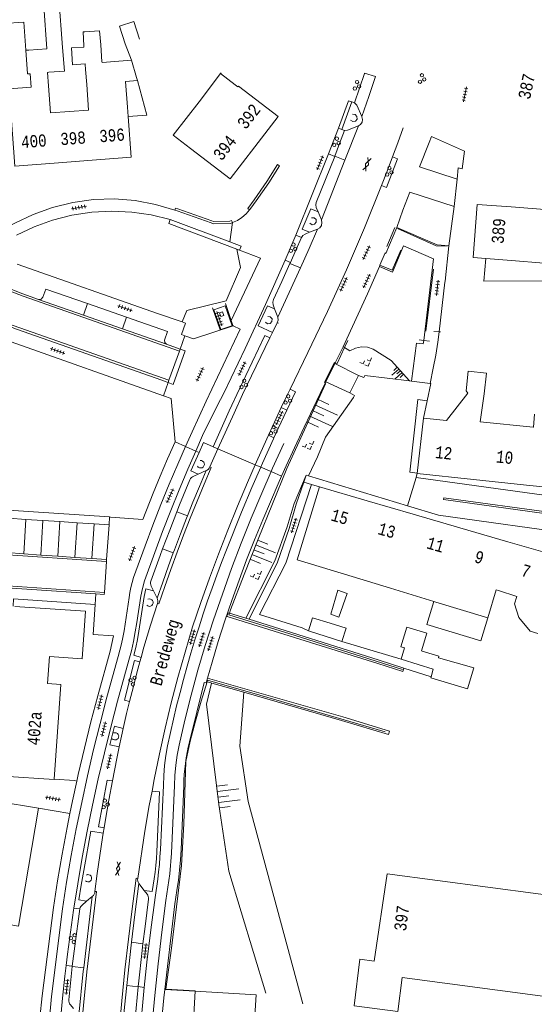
# Model space of a CAD drawing. Header units: metres. Extents: x 196790 to 198335, y 354523 to 356036.
# Tile 87 of 105: x 197875 to 197951, y 355250 to 355395. Entities that reach past the tile are written whole.
import ezdxf

# ---------------------------------------------------------------- set-up
doc = ezdxf.new("R2010")
doc.units = ezdxf.units.M
doc.linetypes.add('DGN Style 2', pattern=[186.027128, 111.616277, -74.410851])
doc.linetypes.add('DGN Style 3', pattern=[260.437979, 186.027128, -74.410851])
for name, color, linetype, lineweight in [('afdak', 252, 'DGN Style 2', 18), ('bij- of bedrijfsgebouw', 252, 'Continuous', 18), ('carport', 252, 'Continuous', 18), ('cultuurscheiding', 252, 'Continuous', 18), ('functiescheiding', 252, 'Continuous', 18), ('heg of haag', 252, 'Continuous', 18), ('hoofdgebouw', 252, 'Continuous', 18), ('huisnummer BAG', 252, 'Continuous', 18), ('kant asfaltverharding', 252, 'Continuous', 18), ('kant betonverharding', 252, 'Continuous', 18), ('kant keiverharding', 252, 'Continuous', 18), ('kant klinkerverharding', 252, 'Continuous', 18), ('kant muur (extern)', 252, 'Continuous', 18), ('kant tegelverharding', 252, 'Continuous', 18), ('molgoot', 252, 'DGN Style 3', 18), ('overige opstallen geen pand', 252, 'Continuous', 18), ('raster', 252, 'Continuous', 18), ('schutting', 252, 'Continuous', 18), ('straatnaam', 252, 'Continuous', 18), ('taludlijn', 252, 'Continuous', 18), ('taludsymbool', 252, 'Continuous', 18), ('tuinhuis', 252, 'DGN Style 2', 18), ('verh asfaltsymbool', 2, 'Continuous', 0), ('verh betonsymbool', 2, 'Continuous', 0), ('verh keisymbool', 2, 'Continuous', 0), ('verh tegelsymbool', 2, 'Continuous', 0), ('vlakafsluiter grijs', 252, 'DGN Style 2', 18)]:
    doc.layers.add(name, color=color, linetype=linetype, lineweight=lineweight)
doc.styles.add('Style-Courier New', font='cour.ttf')

# ---------------------------------------------------------------- blocks, each defined once
blk = doc.blocks.new('TA')
at = {"layer": 'taludsymbool', "linetype": 'Continuous', "lineweight": 0}
for p, q in [((-0.5, 0), (-0.5, -0.5)), ((-0.25, 0), (-0.25, -1)), ((0, 0), (0, -0.5)), ((0.25, 0), (0.25, -1)), ((0.5, 0), (0.5, -0.5))]:
    blk.add_line(p, q, dxfattribs=at)
blk = doc.blocks.new('S612')
at = {"layer": 'verh asfaltsymbool', "color": 252}
for p, q in [((-0.99, -0.26), (0.01, 0.24)), ((0.01, -0.26), (-0.99, 0.24)), ((0.01, 0.24), (1.01, -0.26)), ((1.01, 0.24), (0.01, -0.26))]:
    blk.add_line(p, q, dxfattribs=at)
blk = doc.blocks.new('S621')
at = {"layer": 'verh betonsymbool', "color": 252, "linetype": 'Continuous', "lineweight": 0}
for centre in [(-0.48, 0.24), (0.52, 0.24), (0.02, -0.26)]:
    blk.add_circle(centre, 0.25, dxfattribs=at)
blk = doc.blocks.new('S651')
at = {"layer": 'verh keisymbool', "color": 7, "linetype": 'Continuous', "lineweight": 0}
for p, q in [((-0.41, 0.75), (-0.41, 0.25)), ((0.09, 0.25), (-0.41, 0.25)), ((-0.41, -0.05), (-0.41, -0.55)), ((-0.41, -0.55), (0.09, -0.55)), ((0.39, -0.05), (0.39, -0.55)), ((0.39, -0.55), (0.89, -0.55))]:
    blk.add_line(p, q, dxfattribs=at)
at = {"layer": 'verh keisymbool', "color": 7, "linetype": 'Continuous', "lineweight": 0, "flags": 128}
blk.add_lwpolyline([(-0.41, -0.05), (-0.41, -0.05), (-0.41, -0.55), (-0.41, -0.55), (-0.41, -0.05)], close=True, dxfattribs=at)
blk = doc.blocks.new('S642')
at = {"layer": 'verh tegelsymbool', "color": 252}
for p, q in [((-1.12, 0), (1.12, 0)), ((-0.9, -0.25), (-0.9, 0.25)), ((-0.45, -0.25), (-0.45, 0.25)), ((0, -0.25), (0, 0.25)), ((0.45, -0.25), (0.45, 0.25)), ((0.9, -0.25), (0.9, 0.25))]:
    blk.add_line(p, q, dxfattribs=at)

msp = doc.modelspace()

# ---------------------------------------------------------------- linework, layer by layer
at = {"layer": 'afdak'}
for p, q in [((197904.934, 355387.187), (197905.014, 355387.291)), ((197943.784, 355356.567), (197944.038, 355359.912)), ((197943.784, 355356.567), (197953.045, 355356.626))]:
    msp.add_line(p, q, dxfattribs=at)
at = {"layer": 'afdak', "flags": 128}
for points in [[(197876.201, 355390.622), (197875.89, 355394.789), (197872.908, 355394.566)], [(197922.249, 355310.997), (197923.618, 355310.511), (197922.383, 355307.03), (197921.172, 355307.46), (197922.249, 355310.997)], [(197944.35, 355306.922), (197943.315, 355303.526), (197935.376, 355305.946), (197936.411, 355309.342)]]:
    msp.add_lwpolyline(points, dxfattribs=at)
at = {"layer": 'bij- of bedrijfsgebouw'}
for p, q in [((197879.304, 355390.854), (197878.836, 355397.111)), ((197887.433, 355388.939), (197887.445, 355388.827)), ((197883.098, 355388.501), (197884.958, 355388.64)), ((197920.496, 355304.183), (197917.895, 355305.003)), ((197920.496, 355304.183), (197922.84, 355303.445)), ((197931.57, 355300.84), (197932.045, 355302.501)), ((197934.568, 355302.058), (197934.65, 355302.033)), ((197934.092, 355300.067), (197931.57, 355300.84)), ((197936.313, 355299.387), (197934.092, 355300.067)), ((197935.987, 355298.23), (197936.313, 355299.387))]:
    msp.add_line(p, q, dxfattribs=at)
at = {"layer": 'bij- of bedrijfsgebouw', "flags": 128}
for points in [[(197878.836, 355397.111), (197878.757, 355398.168), (197881.085, 355398.342), (197881.632, 355391.028)], [(197881.632, 355391.028), (197881.892, 355387.548), (197879.581, 355387.375)], [(197883.098, 355388.501), (197882.914, 355390.966), (197884.775, 355391.105)], [(197917.895, 355305.003), (197918.515, 355306.957), (197921.082, 355306.15)], [(197922.84, 355303.445), (197923.439, 355305.408), (197921.082, 355306.15)], [(197934.568, 355302.058), (197935.375, 355304.67), (197932.418, 355305.583), (197931.517, 355302.664), (197932.045, 355302.501)], [(197934.65, 355302.033), (197937.126, 355301.268), (197937.061, 355301.055)], [(197937.061, 355301.055), (197942.282, 355299.563), (197941.361, 355296.478), (197935.945, 355298.081), (197935.987, 355298.23)]]:
    msp.add_lwpolyline(points, dxfattribs=at)
at = {"layer": 'carport'}
for p, q in [((197894.048, 355381.069), (197892.672, 355386.175)), ((197891.286, 355380.851), (197894.048, 355381.069))]:
    msp.add_line(p, q, dxfattribs=at)
at = {"layer": 'cultuurscheiding', "flags": 128}
msp.add_lwpolyline([(197907.346, 355361.278), (197907.859, 355358.581), (197905.749, 355353.677), (197899.969, 355352.24), (197899.241, 355350.568)], dxfattribs=at)
at = {"layer": 'functiescheiding'}
for p, q in [((197926.173, 355387.251), (197927.772, 355386.737)), ((197921.779, 355375.013), (197923.265, 355374.405)), ((197915.169, 355359.206), (197916.713, 355358.531)), ((197885.286, 355353.271), (197884.689, 355351.578)), ((197890.45, 355349.555), (197891.046, 355351.252)), ((197898.867, 355346.275), (197897.32, 355341.96)), ((197900.043, 355321.965), (197898.488, 355322.573)), ((197875.896, 355316.374), (197876.209, 355321.459)), ((197878.41, 355316.201), (197878.723, 355321.292)), ((197880.924, 355316.029), (197881.237, 355321.124)), ((197883.439, 355315.857), (197883.752, 355320.956)), ((197885.953, 355315.685), (197886.266, 355320.788)), ((197896.374, 355317.096), (197897.954, 355316.522)), ((197891.795, 355259.111), (197893.478, 355258.892)), ((197883.048, 355255.529), (197884.741, 355255.348)), ((197892.771, 355252.546), (197891.103, 355252.726))]:
    msp.add_line(p, q, dxfattribs=at)
at = {"layer": 'heg of haag'}
msp.add_line((197916.948, 355305.454), (197917.895, 355305.003), dxfattribs=at)
at = {"layer": 'hoofdgebouw'}
for p, q in [((197876.201, 355390.622), (197876.656, 355390.656)), ((197876.461, 355387.141), (197876.201, 355390.622)), ((197876.656, 355390.656), (197879.304, 355390.854)), ((197884.763, 355391.262), (197884.775, 355391.105)), ((197887.433, 355388.939), (197887.246, 355391.448)), ((197891.776, 355389.151), (197887.445, 355388.827)), ((197891.776, 355389.151), (197892.541, 355386.61)), ((197884.958, 355388.64), (197884.964, 355388.578)), ((197885.023, 355387.782), (197884.964, 355388.578)), ((197885.187, 355385.579), (197885.023, 355387.782)), ((197876.827, 355387.168), (197876.461, 355387.141)), ((197876.97, 355385.17), (197876.827, 355387.168)), ((197879.581, 355387.375), (197879.417, 355387.363)), ((197879.417, 355387.363), (197879.56, 355385.37)), ((197892.672, 355386.175), (197890.896, 355386.007)), ((197890.896, 355386.007), (197891.178, 355382.225)), ((197892.541, 355386.61), (197892.672, 355386.175)), ((197904.934, 355387.187), (197901.752, 355383.041)), ((197904.934, 355387.187), (197907.076, 355385.543)), ((197879.845, 355381.378), (197879.56, 355385.37)), ((197885.469, 355381.798), (197885.187, 355385.579)), ((197907.076, 355385.543), (197907.486, 355385.228)), ((197879.845, 355381.378), (197885.469, 355381.798)), ((197891.286, 355380.851), (197891.178, 355382.225)), ((197909.97, 355376.389), (197913.408, 355380.868)), ((197900.469, 355376.163), (197900.5, 355376.139)), ((197880.389, 355373.988), (197885.995, 355374.408)), ((197944.038, 355359.912), (197947.199, 355359.672)), ((197953.241, 355359.204), (197947.199, 355359.672)), ((197943.245, 355335.819), (197943.83, 355339.976)), ((197938.27, 355336.037), (197934.886, 355336.39)), ((197951.067, 355335.066), (197943.245, 355335.819)), ((197950.057, 355326.513), (197942.228, 355327.344)), ((197958.104, 355325.658), (197950.057, 355326.513)), ((197926.567, 355324.202), (197919.548, 355326.244)), ((197933.352, 355322.229), (197926.567, 355324.202)), ((197940.216, 355320.232), (197933.352, 355322.229)), ((197947.316, 355318.167), (197940.216, 355320.232)), ((197954.211, 355316.161), (197947.316, 355318.167)), ((197923.227, 355313.358), (197929.988, 355311.298)), ((197929.988, 355311.298), (197936.411, 355309.342)), ((197945.932, 355310.946), (197948.638, 355310.103)), ((197936.411, 355309.342), (197936.695, 355309.255)), ((197936.695, 355309.255), (197944.35, 355306.922)), ((197878.058, 355278.85), (197871.492, 355279.962)), ((197876.586, 355270.161), (197878.058, 355278.85)), ((197910.158, 355251.353), (197901.17, 355251.88)), ((197910.158, 355251.353), (197909.802, 355245.295))]:
    msp.add_line(p, q, dxfattribs=at)
at = {"layer": 'hoofdgebouw', "flags": 128}
for points in [[(197884.763, 355391.262), (197884.643, 355393.322), (197884.89, 355393.336)], [(197884.89, 355393.336), (197887.083, 355393.467), (197887.246, 355391.448)], [(197876.97, 355385.17), (197873.718, 355384.92), (197874.024, 355380.943)], [(197913.408, 355380.868), (197907.571, 355385.338), (197907.486, 355385.228)], [(197901.752, 355383.041), (197897.954, 355378.093), (197900.469, 355376.163)], [(197880.389, 355373.988), (197874.593, 355373.554), (197874.024, 355380.943)], [(197885.995, 355374.408), (197891.761, 355374.84), (197891.286, 355380.851)], [(197900.5, 355376.139), (197906.342, 355371.662), (197909.97, 355376.389)], [(197947.794, 355367.525), (197942.808, 355367.903), (197942.213, 355360.05), (197944.038, 355359.912)], [(197947.794, 355367.525), (197953.973, 355367.055), (197953.352, 355359.195), (197953.241, 355359.204)], [(197943.83, 355339.976), (197944.151, 355343.006), (197941.467, 355343.289), (197941.161, 355340.392), (197941.389, 355340.041), (197938.27, 355336.037)], [(197951.227, 355336.988), (197951.092, 355335.063), (197951.067, 355335.066)], [(197942.228, 355327.344), (197933.952, 355328.223), (197934.886, 355336.39)], [(197919.548, 355326.244), (197916.247, 355315.485), (197923.227, 355313.358)], [(197944.35, 355306.922), (197945.602, 355311.049), (197945.932, 355310.946)], [(197951.756, 355304.636), (197950.589, 355304.992), (197948.928, 355306.996), (197948.271, 355308.998), (197948.638, 355310.103)], [(197874.585, 355308.59), (197885.011, 355307.907), (197884.523, 355300.887), (197879.717, 355301.251), (197879.39, 355297.233), (197881.363, 355297.095), (197880.381, 355283.136)], [(197872.881, 355283.614), (197880.378, 355283.092), (197880.381, 355283.136)], [(197876.586, 355270.161), (197875.114, 355261.471), (197871.714, 355262.054)], [(197924.614, 355249.731), (197931.081, 355248.9), (197931.724, 355253.905), (197981.685, 355247.282), (197981.698, 355247.371), (197987.035, 355246.679), (197988.919, 355261.332), (197929.519, 355269.206), (197927.611, 355256.336), (197925.495, 355256.584), (197924.614, 355249.731)], [(197901.17, 355251.88), (197900.819, 355245.815), (197905.911, 355245.52)]]:
    msp.add_lwpolyline(points, dxfattribs=at)
at = {"layer": 'kant asfaltverharding'}
for p, q in [((197925.26, 355379.484), (197923.265, 355374.405)), ((197923.265, 355374.405), (197919.803, 355365.605)), ((197916.713, 355358.531), (197913.362, 355351.277)), ((197906.508, 355350.772), (197906.753, 355350.035)), ((197913.291, 355350.448), (197912.59, 355349.016)), ((197913.485, 355350.369), (197913.291, 355350.448)), ((197912.59, 355349.016), (197912.2, 355348.218)), ((197904.539, 355331.847), (197906.926, 355337.124)), ((197913.886, 355337.932), (197912.642, 355335.234)), ((197912.642, 355335.234), (197911.981, 355333.853)), ((197903.34, 355329.193), (197904.539, 355331.847)), ((197893.208, 355301.098), (197893.024, 355300.44)), ((197887.605, 355275.178), (197887.735, 355275.958)), ((197885.991, 355265.843), (197884.741, 355255.348))]:
    msp.add_line(p, q, dxfattribs=at)
at = {"layer": 'kant asfaltverharding', "flags": 128}
for points in [[(197927.772, 355386.737), (197926.778, 355383.8), (197925.756, 355380.872)], [(197925.79, 355380.795), (197925.882, 355380.429), (197925.813, 355380.023), (197925.58, 355379.683), (197925.26, 355379.484)], [(197931.872, 355379.167), (197931.088, 355376.99), (197930.313, 355374.909)], [(197930.313, 355374.909), (197929.508, 355372.794), (197928.687, 355370.683)], [(197928.687, 355370.683), (197926.163, 355364.442), (197923.509, 355358.254), (197920.727, 355352.123), (197917.818, 355346.052), (197915.181, 355340.649)], [(197919.223, 355364.267), (197917.981, 355361.393), (197916.713, 355358.531)], [(197919.223, 355364.267), (197919.555, 355364.465), (197919.802, 355364.807), (197919.886, 355365.22), (197919.806, 355365.598)], [(197913.291, 355350.448), (197913.418, 355350.849), (197913.366, 355351.266)], [(197912.2, 355348.218), (197908.175, 355339.85), (197906.926, 355337.124)], [(197915.181, 355340.649), (197914.529, 355339.293), (197913.886, 355337.932)], [(197910.02, 355329.506), (197910.408, 355330.393), (197911.981, 355333.853)], [(197894.814, 355281.391), (197895.129, 355283.081), (197895.907, 355286.872), (197896.752, 355290.649), (197897.664, 355294.411), (197898.642, 355298.156), (197899.686, 355301.881), (197900.795, 355305.586), (197902.016, 355309.185), (197903.288, 355312.768), (197904.612, 355316.333), (197905.986, 355319.879), (197907.41, 355323.405), (197908.885, 355326.91), (197910.02, 355329.506)], [(197902.785, 355328.642), (197901.809, 355326.321), (197900.854, 355323.991), (197900.043, 355321.965)], [(197900.043, 355321.965), (197899.919, 355321.652), (197899.006, 355319.305), (197898.113, 355316.949), (197897.954, 355316.522)], [(197897.954, 355316.522), (197897.242, 355314.586), (197896.392, 355312.216), (197895.563, 355309.838)], [(197895.611, 355309.062), (197894.594, 355305.844), (197893.63, 355302.608), (197893.208, 355301.098)], [(197895.611, 355309.062), (197895.669, 355309.246), (197895.682, 355309.445), (197895.649, 355309.64), (197895.573, 355309.818), (197895.563, 355309.838)], [(197893.024, 355300.44), (197892.721, 355299.356), (197891.866, 355296.088), (197891.507, 355294.616)], [(197891.507, 355294.616), (197891.066, 355292.807), (197890.576, 355290.635)], [(197890.576, 355290.635), (197890.322, 355289.513), (197889.985, 355287.898)], [(197889.985, 355287.898), (197889.633, 355286.208), (197888.999, 355282.893)], [(197888.999, 355282.893), (197888.44, 355280.049), (197887.935, 355277.195), (197887.735, 355275.958)], [(197892.703, 355268.517), (197893.776, 355275.464), (197894.419, 355279.277), (197894.814, 355281.391)], [(197886.395, 355266.584), (197886.736, 355269.243), (197887.106, 355271.898), (197887.506, 355274.549), (197887.605, 355275.178)], [(197892.703, 355268.517), (197892.687, 355268.322), (197892.714, 355268.124), (197892.782, 355267.936), (197892.886, 355267.771)], [(197892.886, 355267.771), (197892.291, 355263.213), (197891.795, 355259.111)], [(197886.395, 355266.584), (197886.367, 355266.383), (197886.293, 355266.189), (197886.177, 355266.016), (197886.03, 355265.876), (197885.991, 355265.843)], [(197891.795, 355259.111), (197891.741, 355258.649), (197891.238, 355254.079), (197891.103, 355252.726)], [(197884.021, 355248.349), (197884.679, 355254.83), (197884.741, 355255.348)], [(197890.282, 355244.086), (197890.367, 355245.13), (197890.78, 355249.505), (197891.103, 355252.726)]]:
    msp.add_lwpolyline(points, dxfattribs=at)
at = {"layer": 'kant betonverharding'}
for p, q in [((197924.282, 355383.031), (197923.82, 355383.188)), ((197924.678, 355382.897), (197924.282, 355383.031)), ((197922.824, 355378.924), (197922.317, 355379.121)), ((197923.202, 355378.777), (197922.824, 355378.924)), ((197920.87, 355375.334), (197921.764, 355374.974)), ((197916.862, 355363.013), (197916.033, 355363.367)), ((197914.457, 355359.674), (197915.227, 355359.334)), ((197915.181, 355340.649), (197915.996, 355340.263)), ((197906.188, 355337.455), (197903.814, 355332.173)), ((197914.697, 355337.557), (197913.886, 355337.932)), ((197912.642, 355335.234), (197913.443, 355334.849)), ((197912.803, 355333.485), (197911.981, 355333.853)), ((197903.814, 355332.173), (197904.539, 355331.847)), ((197884.181, 355264.008), (197883.279, 355264.14)), ((197882.158, 355255.68), (197883.052, 355255.569)), ((197893.676, 355252.451), (197892.774, 355252.571))]:
    msp.add_line(p, q, dxfattribs=at)
at = {"layer": 'kant betonverharding', "flags": 128}
for points in [[(197930.313, 355374.909), (197931.025, 355374.619), (197929.395, 355370.406), (197928.687, 355370.683)], [(197906.188, 355337.455), (197907.705, 355340.721), (197911.481, 355348.565), (197912.2, 355348.218)], [(197898.968, 355346.558), (197899.729, 355346.3), (197897.955, 355341.36), (197897.205, 355341.639)], [(197893.024, 355300.44), (197892.243, 355300.644), (197890.745, 355294.81), (197891.507, 355294.616)], [(197888.999, 355282.893), (197888.192, 355283.015), (197886.935, 355276.112), (197887.735, 355275.958)]]:
    msp.add_lwpolyline(points, dxfattribs=at)
at = {"layer": 'kant keiverharding'}
msp.add_line((197923.216, 355346.784), (197923, 355346.908), dxfattribs=at)
at = {"layer": 'kant keiverharding', "flags": 128}
for points in [[(197923.216, 355346.784), (197924.023, 355346.32), (197924.815, 355346.708), (197925.709, 355346.889), (197926.619, 355346.835), (197927.458, 355346.561), (197930.103, 355344.863), (197932.823, 355341.876)], [(197917.577, 355327.96), (197915.805, 355323.814), (197914.759, 355320.363), (197912.934, 355315.327), (197908.632, 355306.875)]]:
    msp.add_lwpolyline(points, dxfattribs=at)
at = {"layer": 'kant klinkerverharding'}
for p, q in [((197926.151, 355387.187), (197924.678, 355382.897)), ((197926.173, 355387.251), (197926.151, 355387.187)), ((197925.756, 355380.872), (197925.79, 355380.795)), ((197921.764, 355374.974), (197921.779, 355375.013)), ((197919.803, 355365.605), (197919.303, 355366.812)), ((197918.026, 355363.787), (197919.223, 355364.267)), ((197919.806, 355365.598), (197919.803, 355365.605)), ((197915.169, 355359.206), (197915.227, 355359.334)), ((197884.689, 355351.578), (197878.088, 355353.895)), ((197891.046, 355351.252), (197885.286, 355353.271)), ((197890.45, 355349.555), (197884.689, 355351.578)), ((197913.362, 355351.277), (197912.9, 355352.499)), ((197913.362, 355351.277), (197913.366, 355351.266)), ((197896.957, 355347.271), (197890.45, 355349.555)), ((197898.968, 355346.558), (197896.957, 355347.271)), ((197921.8, 355344.426), (197925.298, 355342.689)), ((197925.298, 355342.689), (197924.008, 355340.095)), ((197895.437, 355342.269), (197897.205, 355341.639)), ((197924.008, 355340.095), (197920.483, 355341.743)), ((197933.109, 355341.841), (197932.823, 355341.876)), ((197935.852, 355341.501), (197933.109, 355341.841)), ((197935.945, 355341.489), (197935.852, 355341.501)), ((197902.785, 355328.642), (197901.615, 355328.127)), ((197917.912, 355327.859), (197932.489, 355323.431)), ((197932.489, 355323.431), (197933.762, 355327.646)), ((197988.733, 355320.063), (197933.762, 355327.646)), ((197876.209, 355321.459), (197873.694, 355321.627)), ((197878.723, 355321.292), (197876.209, 355321.459)), ((197881.237, 355321.124), (197878.723, 355321.292)), ((197883.752, 355320.956), (197881.237, 355321.124)), ((197886.266, 355320.788), (197883.752, 355320.956)), ((197886.266, 355320.788), (197888.484, 355320.64)), ((197888.484, 355320.64), (197888.107, 355315.537)), ((197875.896, 355316.374), (197873.382, 355316.546)), ((197878.41, 355316.201), (197875.896, 355316.374)), ((197880.924, 355316.029), (197878.41, 355316.201)), ((197883.439, 355315.857), (197880.924, 355316.029)), ((197885.953, 355315.685), (197883.439, 355315.857)), ((197888.107, 355315.537), (197885.953, 355315.685)), ((197887.79, 355310.682), (197888.088, 355315.245)), ((197888.088, 355315.245), (197888.107, 355315.537)), ((197895.563, 355309.838), (197895.039, 355310.915)), ((197892.886, 355267.771), (197893.648, 355266.756)), ((197885.991, 355265.843), (197885.156, 355265.141)), ((197883.048, 355255.529), (197883.052, 355255.569)), ((197892.774, 355252.571), (197892.771, 355252.546)), ((197896.708, 355252.123), (197901.17, 355251.88))]:
    msp.add_line(p, q, dxfattribs=at)
at = {"layer": 'kant klinkerverharding', "flags": 128}
for points in [[(197925.756, 355380.872), (197925.024, 355382.513), (197924.678, 355382.897)], [(197921.779, 355375.013), (197922.497, 355376.893), (197923.202, 355378.777)], [(197925.26, 355379.484), (197923.64, 355378.847), (197923.202, 355378.777)], [(197921.764, 355374.974), (197919.047, 355368.202), (197918.969, 355367.814), (197919.048, 355367.427), (197919.303, 355366.812)], [(197855.991, 355364.837), (197860.659, 355361.81), (197865.532, 355359.101), (197870.579, 355356.73), (197875.763, 355354.711), (197878.088, 355353.895)], [(197915.227, 355359.334), (197916.049, 355361.171), (197916.862, 355363.013)], [(197918.026, 355363.787), (197917.391, 355363.532), (197917.079, 355363.32), (197916.862, 355363.013)], [(197912.9, 355352.499), (197912.671, 355353.105), (197912.617, 355353.495), (197912.719, 355353.875), (197913.954, 355356.536), (197915.169, 355359.206)], [(197885.286, 355353.271), (197879.163, 355355.418), (197878.728, 355354.202), (197878.47, 355353.919), (197878.088, 355353.895)], [(197861.561, 355353.211), (197862.543, 355353.43), (197863.535, 355353.492), (197864.501, 355353.404), (197865.411, 355353.182), (197866.803, 355352.627), (197868.186, 355352.036), (197874.843, 355349.507), (197895.437, 355342.269)], [(197891.046, 355351.252), (197897.078, 355349.138), (197896.665, 355347.903), (197896.685, 355347.529), (197896.957, 355347.271)], [(197932.823, 355341.876), (197926.197, 355342.689), (197926.05, 355342.38), (197925.298, 355342.689)], [(197924.008, 355340.095), (197924.699, 355339.705), (197924.563, 355339.448), (197920.406, 355333.585), (197919.21, 355330.7), (197917.912, 355327.859)], [(197904.397, 355338.121), (197902.274, 355333.815), (197901.278, 355331.527)], [(197901.278, 355331.527), (197900.116, 355328.859), (197898.829, 355325.818), (197897.586, 355322.758), (197896.387, 355319.681), (197895.233, 355316.587), (197893.705, 355312.407), (197893.407, 355311.265), (197893.162, 355310.111), (197892.555, 355306.269), (197892.346, 355304.863), (197892.085, 355303.464), (197891.771, 355302.077), (197891.406, 355300.703)], [(197898.488, 355322.573), (197898.893, 355323.599), (197900.413, 355327.303), (197900.505, 355327.474), (197900.632, 355327.627), (197900.788, 355327.751), (197900.961, 355327.839), (197901.615, 355328.127)], [(197903.34, 355329.193), (197903.252, 355329.016), (197903.125, 355328.858), (197902.966, 355328.732), (197902.785, 355328.642)], [(197898.488, 355322.573), (197897.425, 355319.875), (197896.374, 355317.096)], [(197979.479, 355316.186), (197937.08, 355322.076), (197932.489, 355323.431)], [(197837.515, 355318.005), (197843.104, 355314.154), (197844.371, 355313.511), (197845.763, 355313.226), (197886.53, 355310.459)], [(197896.374, 355317.096), (197896.009, 355316.129), (197894.646, 355312.365), (197894.612, 355312.181), (197894.609, 355311.991), (197894.638, 355311.803), (197894.697, 355311.625), (197895.039, 355310.915)], [(197886.53, 355310.459), (197887.77, 355310.375), (197887.79, 355310.682)], [(197895.039, 355310.915), (197893.906, 355311.234), (197893.656, 355310.091), (197892.875, 355304.948), (197892.665, 355303.762), (197892.425, 355302.582), (197892.156, 355301.409), (197893.208, 355301.098)], [(197908.351, 355295.973), (197907.748, 355288.004), (197909.023, 355279.863), (197917.057, 355250.018)], [(197893.648, 355266.756), (197894.08, 355266.182), (197894.191, 355266.024), (197894.268, 355265.842), (197894.304, 355265.648), (197894.297, 355265.455), (197893.782, 355261.444), (197893.478, 355258.892)], [(197885.156, 355265.141), (197884.439, 355264.537), (197884.319, 355264.384), (197884.232, 355264.209), (197884.183, 355264.024), (197884.181, 355264.008)], [(197884.181, 355264.008), (197883.424, 355258.544), (197883.222, 355257.058), (197883.052, 355255.569)], [(197893.478, 355258.892), (197893.303, 355257.427), (197892.861, 355253.407), (197892.774, 355252.571)], [(197883.048, 355255.529), (197882.527, 355250.593), (197882.529, 355250.398), (197882.573, 355250.204), (197882.658, 355250.023), (197882.776, 355249.868), (197883.216, 355249.331)], [(197891.97, 355244.056), (197892.072, 355245.29), (197892.456, 355249.383), (197892.771, 355252.546)]]:
    msp.add_lwpolyline(points, dxfattribs=at)
at = {"layer": 'kant muur (extern)'}
for p, q in [((197906.224, 355307.633), (197908.632, 355306.875)), ((197908.632, 355306.875), (197909.13, 355306.718)), ((197909.13, 355306.718), (197928.169, 355300.724)), ((197928.169, 355300.724), (197931.961, 355299.53)), ((197931.961, 355299.53), (197935.987, 355298.23)), ((197902.847, 355297.512), (197902.995, 355298.031)), ((197902.936, 355297.487), (197902.847, 355297.512)), ((197908.351, 355295.973), (197902.936, 355297.487))]:
    msp.add_line(p, q, dxfattribs=at)
at = {"layer": 'kant muur (extern)', "flags": 128}
for points in [[(197913.619, 355373.579), (197913.342, 355373.764), (197911.764, 355371.275), (197909.908, 355368.596), (197908.959, 355367.314), (197909.195, 355367.102)], [(197909.195, 355367.102), (197909.388, 355367.352), (197910.168, 355368.41), (197912.03, 355371.098), (197913.619, 355373.579)], [(197906.681, 355365.239), (197906.526, 355365.519), (197906.317, 355365.425), (197903.887, 355365.374), (197903.63, 355365.461), (197898.615, 355367.239), (197898.282, 355367.362), (197898.2, 355367.039)], [(197898.2, 355367.039), (197898.511, 355366.936), (197903.525, 355365.159), (197903.838, 355365.053), (197906.39, 355365.106), (197906.681, 355365.239)], [(197928.137, 355300.181), (197905.907, 355307.15), (197905.856, 355307.173), (197906.04, 355307.692), (197906.224, 355307.633)], [(197931.961, 355299.53), (197931.804, 355299.031), (197928.137, 355300.181)], [(197902.995, 355298.031), (197922.95, 355292.337), (197929.854, 355290.22), (197929.687, 355289.757), (197922.794, 355291.816), (197908.351, 355295.973)]]:
    msp.add_lwpolyline(points, dxfattribs=at)
at = {"layer": 'kant tegelverharding'}
for p, q in [((197922.317, 355379.121), (197923.82, 355383.188)), ((197924.282, 355383.031), (197922.824, 355378.924)), ((197920.87, 355375.334), (197922.317, 355379.121)), ((197916.033, 355363.367), (197920.87, 355375.334)), ((197939.414, 355367.578), (197939.833, 355371.615)), ((197938.604, 355361.784), (197939.414, 355367.578)), ((197914.457, 355359.674), (197916.033, 355363.367)), ((197907.722, 355361.135), (197907.346, 355361.278)), ((197928.435, 355358.946), (197929.211, 355360.745)), ((197874.921, 355359.109), (197895.649, 355351.836)), ((197928.357, 355358.766), (197928.435, 355358.946)), ((197937.166, 355349.115), (197938.036, 355356.423)), ((197899.241, 355350.568), (197895.649, 355351.836)), ((197906.753, 355350.035), (197906.777, 355349.97)), ((197902.813, 355338.891), (197907.799, 355349.497)), ((197923, 355346.908), (197921.86, 355344.551)), ((197920.483, 355341.743), (197921.8, 355344.426)), ((197921.86, 355344.551), (197921.8, 355344.426)), ((197920.361, 355341.495), (197920.483, 355341.743)), ((197935.945, 355341.489), (197935.428, 355338.951)), ((197896.507, 355339.681), (197897.643, 355339.28)), ((197914.697, 355337.557), (197915.996, 355340.263)), ((197897.643, 355339.28), (197898.22, 355332.882)), ((197913.443, 355334.849), (197914.697, 355337.557)), ((197912.803, 355333.485), (197913.443, 355334.849)), ((197912.732, 355333.333), (197912.803, 355333.485)), ((197917.577, 355327.96), (197917.232, 355326.965)), ((197917.577, 355327.96), (197917.912, 355327.859)), ((197918.324, 355326.611), (197919.548, 355326.244)), ((197888.562, 355321.805), (197847.401, 355324.559)), ((197888.669, 355321.798), (197888.562, 355321.805)), ((197886.412, 355308.913), (197886.121, 355304.47)), ((197878.058, 355278.85), (197882.701, 355278.073))]:
    msp.add_line(p, q, dxfattribs=at)
at = {"layer": 'kant tegelverharding', "flags": 128}
for points in [[(197939.833, 355371.615), (197934.28, 355373.429), (197935.686, 355377.035), (197936.039, 355377.896), (197940.891, 355375.772)], [(197939.833, 355371.615), (197940.001, 355373.274), (197940.568, 355373.139), (197940.891, 355375.772)], [(197873.952, 355364.776), (197874.603, 355365.118), (197877.29, 355366.427), (197880.146, 355367.465), (197883.131, 355368.202), (197886.195, 355368.618), (197889.286, 355368.703), (197892.35, 355368.458), (197895.337, 355367.896), (197898.2, 355367.039)], [(197939.414, 355367.578), (197932.863, 355369.68), (197931.833, 355367.068), (197930.916, 355364.495)], [(197919.303, 355366.812), (197918.223, 355367.227), (197916.957, 355364.26), (197918.026, 355363.787)], [(197897.506, 355365.662), (197894.715, 355366.352), (197891.829, 355366.773), (197888.886, 355366.911), (197885.93, 355366.757), (197883.004, 355366.311), (197880.151, 355365.581), (197877.409, 355364.584), (197874.815, 355363.345)], [(197907.346, 355361.278), (197897.314, 355365.096), (197897.506, 355365.662)], [(197906.681, 355365.239), (197907.41, 355365.544), (197908.089, 355365.967), (197908.691, 355366.494), (197909.195, 355367.102)], [(197930.916, 355364.495), (197929.299, 355360.667), (197929.211, 355360.745)], [(197938.604, 355361.784), (197936.863, 355361.931), (197930.916, 355364.495)], [(197928.357, 355358.766), (197930.314, 355357.926), (197931.939, 355361.765), (197936.336, 355359.893), (197934.895, 355347.84)], [(197938.036, 355356.423), (197938.057, 355356.596), (197938.604, 355361.784)], [(197907.722, 355361.135), (197910.837, 355359.959), (197906.508, 355350.772)], [(197904.397, 355338.121), (197905.466, 355340.178), (197908.568, 355346.628), (197911.566, 355353.128), (197914.457, 355359.674)], [(197923, 355346.908), (197926.616, 355354.73), (197928.357, 355358.766)], [(197906.639, 355350.003), (197905.613, 355352.944), (197903.927, 355352.329), (197904.968, 355349.443), (197906.639, 355350.003)], [(197912.9, 355352.499), (197911.83, 355352.94), (197910.494, 355350.004), (197912.59, 355349.016)], [(197866.781, 355350.389), (197870.378, 355348.952), (197874.014, 355347.616), (197896.507, 355339.681)], [(197899.634, 355348.523), (197899.161, 355348.693), (197899.767, 355350.382), (197899.241, 355350.568)], [(197906.777, 355349.97), (197900.914, 355348.065), (197899.634, 355348.523)], [(197935.852, 355341.501), (197936.316, 355343.728), (197936.689, 355345.661), (197936.986, 355347.607), (197937.166, 355349.115)], [(197934.895, 355347.84), (197934.835, 355347.336), (197933.845, 355347.458), (197933.109, 355341.841)], [(197915.834, 355332.013), (197917.251, 355335.072), (197920.089, 355340.94), (197920.361, 355341.495)], [(197899.768, 355332.196), (197900.724, 355334.377), (197901.757, 355336.64), (197902.813, 355338.891)], [(197935.428, 355338.951), (197934.052, 355339.121), (197932.839, 355328.432), (197933.939, 355328.263), (197933.762, 355327.646)], [(197898.22, 355332.882), (197897.103, 355330.373), (197896.023, 355327.846), (197894.983, 355325.303), (197893.476, 355321.451), (197888.669, 355321.798)], [(197903.814, 355332.173), (197902.411, 355332.788), (197901.759, 355331.314)], [(197910.847, 355329.153), (197911.107, 355329.749), (197912.732, 355333.333)], [(197912.378, 355328.499), (197912.597, 355329.003), (197914.247, 355332.642)], [(197879.683, 355247.879), (197879.98, 355251.113), (197881.595, 355264.033), (197882.225, 355267.97), (197882.91, 355271.898), (197883.65, 355275.818), (197884.445, 355279.727), (197885.295, 355283.624), (197886.199, 355287.509), (197887.157, 355291.38), (197888.169, 355295.236), (197889.831, 355301.24), (197890.078, 355302.172), (197890.303, 355303.11), (197890.505, 355304.054), (197890.685, 355305.001), (197891.441, 355309.931), (197891.565, 355310.671), (197891.713, 355311.408), (197891.884, 355312.14), (197892.077, 355312.865), (197893.808, 355317.561), (197894.942, 355320.602), (197896.125, 355323.626), (197897.357, 355326.63), (197898.636, 355329.613), (197899.768, 355332.196)], [(197901.759, 355331.314), (197900.564, 355328.61), (197901.615, 355328.127)], [(197913.937, 355327.833), (197914.623, 355329.372), (197915.834, 355332.013)], [(197893.676, 355252.451), (197894.071, 355256.146), (197894.639, 355260.936), (197895.261, 355265.72), (197895.657, 355268.411), (197895.793, 355269.496), (197895.904, 355270.585), (197895.988, 355271.676), (197896.046, 355272.768), (197896.49, 355282.201), (197896.545, 355283.679), (197896.664, 355285.154), (197896.847, 355286.623), (197897.094, 355288.081), (197897.524, 355290.047), (197897.976, 355292.009), (197898.45, 355293.967), (197898.946, 355295.92), (197899.463, 355297.868), (197900.002, 355299.81), (197900.563, 355301.746), (197901.144, 355303.677), (197901.748, 355305.6), (197902.372, 355307.517), (197903.017, 355309.427), (197903.684, 355311.329), (197904.371, 355313.223), (197905.079, 355315.109), (197905.807, 355316.986), (197908.018, 355322.508), (197909.535, 355326.14), (197910.847, 355329.153)], [(197894.768, 355246.565), (197895.216, 355251.244), (197895.716, 355255.918), (197896.269, 355260.585), (197896.873, 355265.245), (197897.442, 355269.201), (197897.704, 355272.216), (197898.13, 355282.198), (197898.188, 355283.699), (197898.321, 355285.197), (197898.529, 355286.686), (197898.809, 355288.162), (197899.653, 355291.866), (197900.573, 355295.552), (197901.57, 355299.219), (197902.643, 355302.863), (197903.89, 355306.659), (197905.197, 355310.437), (197906.561, 355314.195), (197907.984, 355317.932), (197909.465, 355321.646), (197911.003, 355325.337), (197912.378, 355328.499)], [(197902.995, 355298.031), (197903.671, 355300.399), (197904.593, 355303.446), (197905.566, 355306.477), (197906.588, 355309.493), (197907.659, 355312.491), (197908.779, 355315.471), (197909.946, 355318.432), (197911.162, 355321.372), (197912.286, 355324.051), (197913.44, 355326.718), (197913.937, 355327.833)], [(197917.232, 355326.965), (197916.094, 355323.685), (197915.03, 355320.096), (197913.338, 355315.134), (197909.13, 355306.718)], [(197916.948, 355305.454), (197910.688, 355307.425), (197914.554, 355314.997), (197918.324, 355326.611)], [(197874.308, 355308.648), (197874.38, 355309.723), (197886.412, 355308.913)], [(197883.715, 355282.862), (197883.928, 355283.842), (197884.835, 355287.729), (197885.799, 355291.601), (197886.82, 355295.458), (197888.62, 355302.017), (197888.909, 355303.14), (197889.13, 355304.279), (197886.121, 355304.47)], [(197891.406, 355300.703), (197889.731, 355294.648), (197888.73, 355290.84), (197887.783, 355287.018), (197886.889, 355283.182), (197886.049, 355279.333), (197885.262, 355275.473), (197884.531, 355271.603), (197883.853, 355267.723), (197883.279, 355264.14)], [(197896.708, 355252.123), (197897.077, 355255.52), (197897.617, 355260.146), (197898.194, 355264.767), (197898.484, 355266.743), (197898.711, 355268.235), (197898.892, 355269.733), (197899.027, 355271.237), (197899.115, 355272.743), (197899.514, 355282.223), (197899.532, 355283.034), (197899.575, 355283.846), (197899.642, 355284.656), (197899.733, 355285.465), (197899.848, 355286.27), (197899.987, 355287.071), (197900.15, 355287.867), (197900.337, 355288.657), (197902.498, 355297.425), (197902.798, 355297.34), (197902.847, 355297.512)], [(197890.576, 355290.635), (197889.277, 355290.945), (197888.579, 355288.212), (197889.985, 355287.898)], [(197883.715, 355282.862), (197883.363, 355282.947), (197880.381, 355283.136)], [(197882.701, 355278.073), (197883.079, 355279.941), (197883.715, 355282.862)], [(197893.648, 355266.756), (197894.859, 355266.567), (197895.131, 355268.446), (197895.263, 355269.438), (197895.373, 355270.434), (197895.459, 355271.432), (197895.522, 355272.431), (197895.915, 355281.302), (197894.814, 355281.391)], [(197878.269, 355247.976), (197878.623, 355251.214), (197880.262, 355264.23), (197880.879, 355268.171), (197881.554, 355272.105), (197882.287, 355276.028), (197882.701, 355278.073)], [(197887.605, 355275.178), (197885.814, 355275.481), (197884.744, 355269.688), (197884.353, 355267.517), (197884.007, 355265.338), (197885.156, 355265.141)], [(197883.279, 355264.14), (197883.23, 355263.836), (197882.776, 355260.599), (197882.357, 355257.357), (197882.158, 355255.68)], [(197880.772, 355240.997), (197881.025, 355244.348), (197881.306, 355247.606), (197881.622, 355250.86), (197881.972, 355254.111), (197882.158, 355255.68)], [(197892.875, 355244.012), (197893.099, 355246.547), (197893.558, 355251.349), (197893.676, 355252.451)], [(197895.91, 355243.995), (197896.107, 355246.256), (197896.574, 355250.89), (197896.708, 355252.123)]]:
    msp.add_lwpolyline(points, dxfattribs=at)
at = {"layer": 'molgoot'}
for p, q in [((197897.506, 355365.662), (197906.293, 355362.357)), ((197898.968, 355346.558), (197898.867, 355346.275)), ((197897.32, 355341.96), (197897.205, 355341.639))]:
    msp.add_line(p, q, dxfattribs=at)
at = {"layer": 'molgoot', "flags": 128}
for points in [[(197898.867, 355346.275), (197875.813, 355354.349), (197870.582, 355356.382), (197865.489, 355358.77), (197860.569, 355361.497), (197855.855, 355364.543)], [(197906.293, 355362.357), (197907.965, 355361.728), (197907.722, 355361.135)], [(197897.32, 355341.96), (197873.499, 355350.334), (197870.306, 355351.544), (197868.198, 355352.4), (197866.105, 355353.278), (197865.103, 355353.612), (197864.018, 355353.79), (197862.887, 355353.786), (197861.757, 355353.591), (197860.676, 355353.207), (197859.689, 355352.656), (197858.83, 355351.969), (197858.12, 355351.187)], [(197903.34, 355329.193), (197903.542, 355329.101), (197902.49, 355326.622), (197901.463, 355324.132), (197900.46, 355321.632), (197899.483, 355319.121), (197898.531, 355316.601), (197897.604, 355314.072), (197896.703, 355311.534), (197895.827, 355308.987), (197895.611, 355309.062)], [(197993.669, 355316.954), (197993.638, 355316.659), (197937.8, 355324.363), (197937.863, 355324.649), (197993.669, 355316.954)], [(197841.116, 355321.964), (197841.42, 355321.462), (197842.308, 355320.527), (197843.296, 355319.84), (197844.636, 355319.218), (197846.556, 355318.507), (197848.532, 355317.974), (197848.831, 355317.93), (197849.131, 355317.901), (197888.088, 355315.245)], [(197887.79, 355310.682), (197846.048, 355313.51), (197845.258, 355313.617), (197844.482, 355313.831), (197843.743, 355314.147), (197843.059, 355314.557), (197837.614, 355318.329), (197836.891, 355318.738), (197836.057, 355319.02), (197835.148, 355319.137)], [(197892.703, 355268.517), (197892.498, 355268.564), (197891.896, 355264.052), (197891.34, 355259.534), (197890.829, 355255.011), (197890.363, 355250.482), (197889.943, 355245.948), (197889.569, 355241.411), (197889.239, 355236.871), (197888.956, 355232.328), (197888.758, 355227.943), (197888.615, 355223.556), (197888.527, 355219.168), (197888.495, 355214.779), (197888.504, 355214.178), (197888.547, 355213.578), (197888.759, 355213.609)], [(197886.395, 355266.584), (197886.611, 355266.564), (197885.199, 355254.744), (197884.694, 355249.784), (197884.245, 355244.819), (197883.85, 355239.85), (197883.51, 355234.876), (197883.319, 355231.582), (197883.154, 355228.286), (197883.015, 355224.989), (197882.903, 355221.691), (197882.837, 355218.38), (197882.806, 355215.068), (197882.81, 355211.756), (197882.848, 355208.445), (197882.891, 355207.681), (197882.902, 355206.915), (197882.882, 355206.149), (197882.829, 355205.386), (197882.602, 355205.398)]]:
    msp.add_lwpolyline(points, dxfattribs=at)
at = {"layer": 'overige opstallen geen pand', "flags": 128}
msp.add_lwpolyline([(197904.775, 355351.929), (197905.196, 355352.074), (197905.394, 355351.523), (197904.975, 355351.373), (197904.775, 355351.929)], dxfattribs=at)
at = {"layer": 'raster'}
for p, q in [((197929.454, 355361.712), (197930.628, 355364.51)), ((197936.324, 355358.36), (197935.233, 355349.205)), ((197905.675, 355353.278), (197906.753, 355350.035)), ((197936.379, 355349.18), (197937.166, 355349.115)), ((197937.166, 355349.115), (197937.385, 355349.097)), ((197923.693, 355347.82), (197923.216, 355346.784)), ((197934.895, 355347.84), (197934.248, 355347.928)), ((197935.757, 355347.724), (197934.895, 355347.84)), ((197915.944, 355304.348), (197931.763, 355299.313)), ((197910.698, 355295.551), (197929.227, 355290.151))]:
    msp.add_line(p, q, dxfattribs=at)
at = {"layer": 'raster', "flags": 128}
for points in [[(197924.11, 355380.338), (197924.435, 355380.124), (197924.821, 355380.181), (197925.07, 355380.481), (197925.055, 355380.87), (197924.785, 355381.151), (197924.397, 355381.18)], [(197918.353, 355365.934), (197918.74, 355365.925), (197919.02, 355365.658), (197919.048, 355365.272), (197918.808, 355364.967), (197918.427, 355364.903), (197918.101, 355365.113)], [(197931.023, 355364.331), (197936.749, 355361.811), (197938.355, 355361.724)], [(197928.435, 355358.946), (197930.242, 355358.179), (197931.499, 355361.138)], [(197906.753, 355350.035), (197904.882, 355349.407), (197903.762, 355352.635)], [(197911.88, 355351.369), (197912.264, 355351.317), (197912.517, 355351.024), (197912.513, 355350.637), (197912.254, 355350.35), (197911.87, 355350.305), (197911.552, 355350.526)], [(197923.216, 355346.784), (197922.134, 355344.435), (197921.86, 355344.551)], [(197921.86, 355344.551), (197921.728, 355344.607), (197920.247, 355341.677), (197920.361, 355341.495)], [(197920.361, 355341.495), (197920.408, 355341.421), (197914.723, 355328.943), (197912.567, 355323.762), (197910.464, 355318.56), (197908.413, 355313.336), (197906.416, 355308.092), (197906.224, 355307.633)], [(197901.505, 355329.321), (197901.626, 355329.17), (197901.804, 355329.065), (197902.008, 355329.033), (197902.197, 355329.073), (197902.36, 355329.176), (197902.485, 355329.341), (197902.54, 355329.541), (197902.521, 355329.733), (197902.437, 355329.907), (197902.287, 355330.049), (197902.095, 355330.126), (197901.902, 355330.129)], [(197894.186, 355309.672), (197894.373, 355309.726), (197894.581, 355309.708), (197894.767, 355309.614), (197894.898, 355309.47), (197894.97, 355309.289), (197894.973, 355309.081), (197894.898, 355308.886), (197894.768, 355308.741), (197894.595, 355308.651), (197894.388, 355308.627), (197894.187, 355308.683), (197894.03, 355308.798)], [(197906.224, 355307.633), (197906.126, 355307.4), (197915.944, 355304.348)], [(197901.17, 355251.88), (197901.174, 355251.946), (197896.873, 355252.186), (197897.711, 355258.23), (197899.154, 355270.41), (197899.531, 355276.558), (197899.802, 355285.731), (197900.449, 355288.73), (197901.213, 355291.687), (197902.046, 355294.627), (197902.936, 355297.487)], [(197902.936, 355297.487), (197903.014, 355297.739), (197910.698, 355295.551)], [(197889.143, 355289.956), (197889.328, 355290.003), (197889.531, 355289.979), (197889.71, 355289.881), (197889.833, 355289.735), (197889.897, 355289.556), (197889.892, 355289.352), (197889.811, 355289.164), (197889.678, 355289.028), (197889.505, 355288.947), (197889.301, 355288.933), (197889.107, 355288.996), (197888.959, 355289.116)], [(197885.127, 355269.015), (197885.31, 355269.072), (197885.515, 355269.059), (197885.7, 355268.97), (197885.831, 355268.83), (197885.905, 355268.654), (197885.91, 355268.448), (197885.839, 355268.256), (197885.712, 355268.113), (197885.543, 355268.023), (197885.339, 355267.998), (197885.14, 355268.052), (197884.986, 355268.165)]]:
    msp.add_lwpolyline(points, dxfattribs=at)
at = {"layer": 'schutting'}
for p, q in [((197934.886, 355336.39), (197935.428, 355338.951)), ((197931.57, 355300.84), (197922.84, 355303.445))]:
    msp.add_line(p, q, dxfattribs=at)
at = {"layer": 'taludlijn', "flags": 128}
msp.add_lwpolyline([(197903.596, 355297.302), (197902.857, 355294.208), (197904.685, 355279.43), (197906.158, 355269.606), (197911.591, 355251.586)], dxfattribs=at)
at = {"layer": 'tuinhuis'}
for p, q in [((197892.14, 355394.884), (197890.006, 355394.2)), ((197892.983, 355392.253), (197892.14, 355394.884)), ((197890.006, 355394.2), (197890.85, 355391.569)), ((197890.85, 355391.569), (197891.776, 355389.151))]:
    msp.add_line(p, q, dxfattribs=at)
at = {"layer": 'vlakafsluiter grijs'}
for p, q in [((197906.681, 355365.239), (197906.293, 355362.357)), ((197906.777, 355349.97), (197907.799, 355349.497)), ((197898.968, 355346.558), (197899.634, 355348.523)), ((197896.507, 355339.681), (197897.205, 355341.639)), ((197898.22, 355332.882), (197899.768, 355332.196)), ((197899.768, 355332.196), (197901.278, 355331.527)), ((197901.278, 355331.527), (197901.759, 355331.314)), ((197904.539, 355331.847), (197910.02, 355329.506)), ((197910.02, 355329.506), (197910.847, 355329.153)), ((197910.847, 355329.153), (197912.378, 355328.499)), ((197912.378, 355328.499), (197913.937, 355327.833)), ((197917.232, 355326.965), (197918.324, 355326.611)), ((197888.562, 355321.805), (197888.484, 355320.64)), ((197886.412, 355308.913), (197886.53, 355310.459))]:
    msp.add_line(p, q, dxfattribs=at)

# ---------------------------------------------------------------- block references
at = {"layer": 'taludsymbool'}
for p, xscale, yscale, zscale, rotation in [((197931.463, 355343.37), 1.380391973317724, 1.380391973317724, 1.380391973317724, 312.2988175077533), ((197918.476, 355337.492), 3.669109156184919, 3.669109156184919, 3.669109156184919, 65.50952003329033), ((197909.953, 355316.932), 3.02999438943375, 3.02999438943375, 3.02999438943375, 68.28637585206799), ((197904.551, 355280.517), 3.208162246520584, 3.208162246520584, 3.208162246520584, 97.03640898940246)]:
    msp.add_blockref('TA', p, dxfattribs=dict(at, xscale=xscale, yscale=yscale, zscale=zscale, rotation=rotation))
at = {"layer": 'verh asfaltsymbool'}
for p, rotation in [((197926.506, 355373.804), 68.10284941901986), ((197889.816, 355269.965), 262.0644496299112)]:
    msp.add_blockref('S612', p, dxfattribs=dict(at, rotation=rotation))
at = {"layer": 'verh betonsymbool', "color": 7, "linetype": 'Continuous', "lineweight": 0}
for p, rotation in [((197925.118, 355385.362), 70.96692019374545), ((197934.716, 355386.381), 73.9208276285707), ((197922.103, 355377.02), 67.10240897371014), ((197929.894, 355372.678), 70.73158503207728), ((197915.703, 355361.406), 67.10240897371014), ((197908.435, 355341.325), 67.04963698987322), ((197914.933, 355339.028), 67.04963698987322), ((197912.792, 355334.496), 66.48544331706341), ((197891.897, 355297.695), 255.5887349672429), ((197888.013, 355279.429), 79.6900296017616), ((197883.1, 355259.688), 262.6476206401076)]:
    msp.add_blockref('S621', p, dxfattribs=dict(at, rotation=rotation))
at = {"layer": 'verh keisymbool', "color": 7, "linetype": 'Continuous', "lineweight": 0, "rotation": 67.1774593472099}
for p in [(197926.342, 355344.656), (197917.816, 355332.359), (197910.134, 355313.202)]:
    msp.add_blockref('S651', p, dxfattribs=at)
at = {"layer": 'verh tegelsymbool'}
for p, rotation in [((197940.978, 355384.124), 78.04935273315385), ((197919.602, 355374.026), 248.5922600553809), ((197884.028, 355367.436), 10.19720557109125), ((197926.433, 355360.791), 65.35690478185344), ((197923.07, 355356.103), 65.5370731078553), ((197926.478, 355356.613), 65.35690478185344), ((197936.904, 355355.597), 263.2232171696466), ((197890.826, 355352.582), 160.677517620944), ((197904.754, 355351.041), 109.8118118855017), ((197880.881, 355346.288), 340.6044716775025), ((197901.879, 355342.837), 64.92082100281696), ((197908.092, 355343.691), 64.71651982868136), ((197913.588, 355336.41), 245.1527943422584), ((197897.472, 355324.922), 65.86887479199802), ((197915.748, 355320.555), 71.99992540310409), ((197891.864, 355316.393), 69.7524984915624), ((197900.772, 355304.096), 253.3227060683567), ((197902.131, 355303.727), 72.54344186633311), ((197903.462, 355303.132), 71.81873102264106), ((197887.148, 355294.504), 255.1718914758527), ((197887.693, 355290.537), 75.28268885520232), ((197888.486, 355285.777), 256.88085536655), ((197880.194, 355280.295), 349.7464019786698), ((197893.821, 355257.803), 83.16632765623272), ((197882.259, 355252.531), 263.8560042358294)]:
    msp.add_blockref('S642', p, dxfattribs=dict(at, rotation=rotation))

# ---------------------------------------------------------------- texts
at = {"layer": 'huisnummer BAG', "style": 'Style-Courier New', "width": 0.694444}
for s, rotation, p in [('387', 78.04935, (197950.563, 355383.271)), ('392', 52.47683, (197908.659, 355378.841)), ('396', 4.30201, (197887.109, 355377.043)), ('400', 4.30201, (197875.578, 355376.179)), ('398', 4.30201, (197881.358, 355376.612)), ('394', 52.47683, (197905.108, 355374.214)), ('389', 85.64085, (197946.681, 355362.029)), ('12', 353.91299, (197936.515, 355330.51)), ('10', 353.91299, (197945.506, 355329.857)), ('15', 343.79481, (197921.076, 355321.328)), ('13', 343.79481, (197928.008, 355319.311)), ('11', 343.79481, (197935.196, 355317.22)), ('9', 343.79481, (197942.242, 355315.17)), ('7', 343.79481, (197949.138, 355313.163)), ('402a', 85.98783, (197878.211, 355288.074)), ('397', 82.99574, (197932.296, 355260.662))]:
    msp.add_text(s, height=1.8, rotation=rotation, dxfattribs=at).set_placement(p)
at = {"layer": 'straatnaam', "style": 'Style-Courier New', "width": 0.694444}
msp.add_text('Bredeweg', height=1.8, rotation=74.03098, dxfattribs=at).set_placement((197896.189, 355296.782))

doc.saveas('drawing.dxf')
